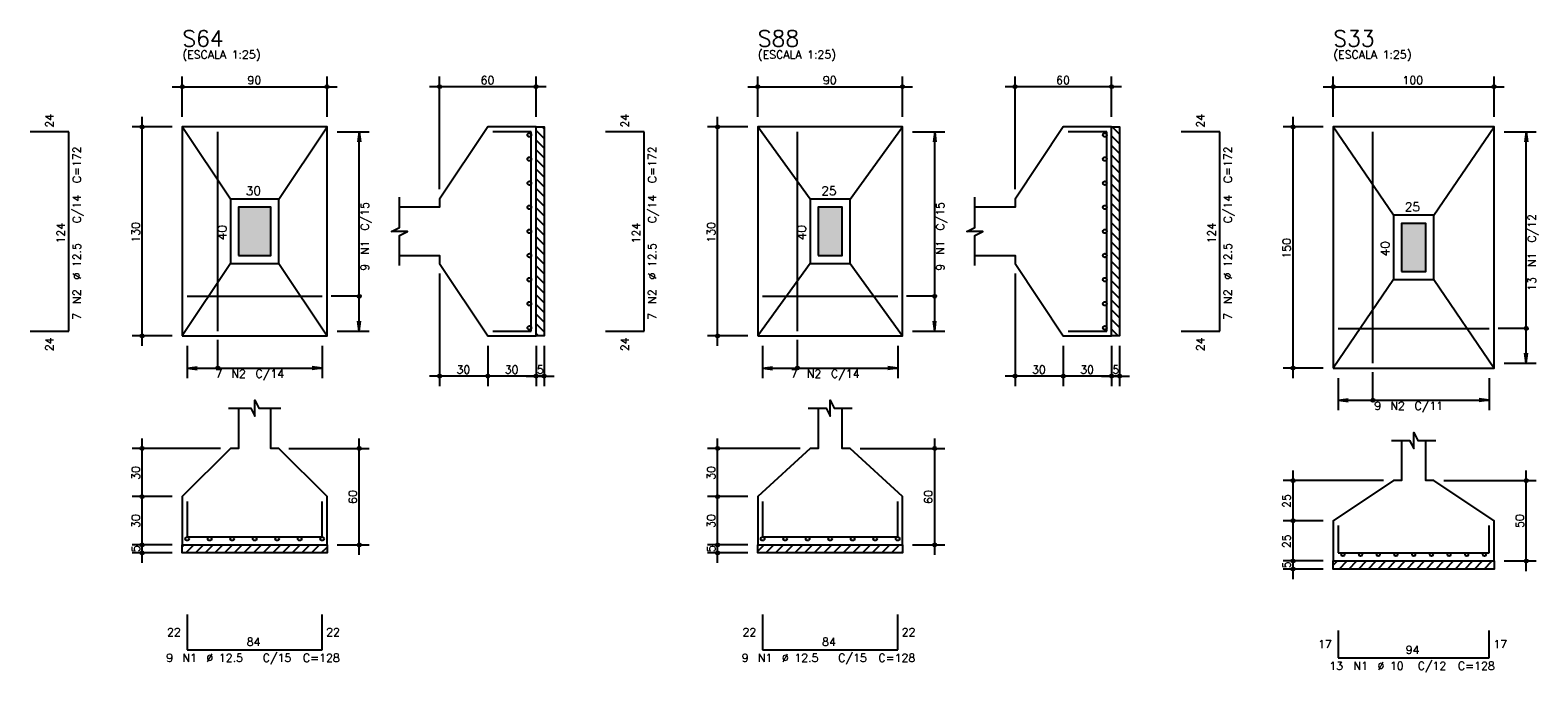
# Model space of a CAD drawing. Extents: x 0 to 119, y 0 to 84.
# Tile 10 of 13: x 47 to 84, y 42 to 58. Entities that reach past the tile are written whole.
import ezdxf

# ---------------------------------------------------------------- set-up
doc = ezdxf.new("R2010")
doc.units = 0
doc.header["$MEASUREMENT"] = 0
for name, color, linetype in [('1', 1, 'CONTINUOUS'), ('2', 2, 'CONTINUOUS'), ('3', 3, 'CONTINUOUS'), ('6', 6, 'CONTINUOUS'), ('7', 7, 'CONTINUOUS'), ('9', 9, 'CONTINUOUS')]:
    doc.layers.add(name, color=color, linetype=linetype)
doc.styles.get("Standard").update_dxf_attribs({"font": 'ROMANS.SHX'})

msp = doc.modelspace()

# ---------------------------------------------------------------- linework, layer by layer
at = {"layer": '1', "linetype": 'Continuous'}
for p, q in [((59.2064, 55.95301), (59.4064, 55.75301)), ((59.354357, 56.04547), (59.4064, 55.993427)), ((73.538919, 56.04547), (73.72187, 55.862519)), ((59.2064, 55.712594), (59.4064, 55.512594)), ((73.52187, 55.822102), (73.72187, 55.622102)), ((73.52187, 55.581686), (73.72187, 55.381686)), ((59.2064, 55.472178), (59.4064, 55.272178)), ((59.2064, 55.231761), (59.4064, 55.031761)), ((73.52187, 55.34127), (73.72187, 55.14127)), ((59.2064, 54.991345), (59.4064, 54.791345)), ((73.52187, 55.100853), (73.72187, 54.900853)), ((73.52187, 54.860437), (73.72187, 54.660437)), ((59.2064, 54.750929), (59.4064, 54.550929)), ((59.2064, 54.510513), (59.4064, 54.310513)), ((73.52187, 54.620021), (73.72187, 54.420021)), ((59.2064, 54.270096), (59.4064, 54.070096)), ((59.2064, 54.02968), (59.4064, 53.82968)), ((73.52187, 54.379605), (73.72187, 54.179605)), ((73.52187, 54.139188), (73.72187, 53.939188)), ((59.2064, 53.789264), (59.4064, 53.589264)), ((73.52187, 53.898772), (73.72187, 53.698772)), ((73.52187, 53.658356), (73.72187, 53.458356)), ((59.2064, 53.548847), (59.4064, 53.348847)), ((59.2064, 53.308431), (59.4064, 53.108431)), ((73.52187, 53.417939), (73.72187, 53.217939)), ((59.2064, 53.068015), (59.4064, 52.868015)), ((73.52187, 53.177523), (73.72187, 52.977523)), ((73.52187, 52.937107), (73.72187, 52.737107)), ((59.2064, 52.827598), (59.4064, 52.627598)), ((59.2064, 52.587182), (59.4064, 52.387182)), ((73.52187, 52.69669), (73.72187, 52.49669)), ((59.2064, 52.346766), (59.4064, 52.146766)), ((73.52187, 52.456274), (73.72187, 52.256274)), ((73.52187, 52.215858), (73.72187, 52.015858)), ((59.2064, 52.106349), (59.4064, 51.906349)), ((59.2064, 51.865933), (59.4064, 51.665933)), ((73.52187, 51.975442), (73.72187, 51.775442)), ((59.2064, 51.625517), (59.4064, 51.425517)), ((59.2064, 51.385101), (59.4064, 51.185101)), ((73.52187, 51.735025), (73.72187, 51.535025)), ((73.52187, 51.494609), (73.72187, 51.294609)), ((59.2064, 51.144684), (59.4064, 50.944684)), ((73.52187, 51.254193), (73.72187, 51.054193)), ((73.52187, 51.013776), (73.690176, 50.84547)), ((59.2064, 50.904268), (59.265198, 50.84547)), ((50.4064, 45.598074), (50.453796, 45.64547)), ((50.494212, 45.44547), (50.694212, 45.64547)), ((50.734629, 45.44547), (50.934629, 45.64547)), ((50.975045, 45.44547), (51.175045, 45.64547)), ((51.215461, 45.44547), (51.415461, 45.64547)), ((51.455878, 45.44547), (51.655878, 45.64547)), ((51.696294, 45.44547), (51.896294, 45.64547)), ((51.93671, 45.44547), (52.13671, 45.64547)), ((52.177127, 45.44547), (52.377127, 45.64547)), ((52.417543, 45.44547), (52.617543, 45.64547)), ((52.657959, 45.44547), (52.857959, 45.64547)), ((52.898375, 45.44547), (53.098375, 45.64547)), ((53.138792, 45.44547), (53.338792, 45.64547)), ((53.379208, 45.44547), (53.579208, 45.64547)), ((53.619624, 45.44547), (53.819624, 45.64547)), ((53.860041, 45.44547), (54.0064, 45.591829)), ((64.72187, 45.488566), (64.878774, 45.64547)), ((64.919191, 45.44547), (65.119191, 45.64547)), ((65.159607, 45.44547), (65.359607, 45.64547)), ((65.400023, 45.44547), (65.600023, 45.64547)), ((65.64044, 45.44547), (65.84044, 45.64547)), ((65.880856, 45.44547), (66.080856, 45.64547)), ((66.121272, 45.44547), (66.321272, 45.64547)), ((66.361689, 45.44547), (66.561689, 45.64547)), ((66.602105, 45.44547), (66.802105, 45.64547)), ((66.842521, 45.44547), (67.042521, 45.64547)), ((67.082938, 45.44547), (67.282938, 45.64547)), ((67.323354, 45.44547), (67.523354, 45.64547)), ((67.56377, 45.44547), (67.76377, 45.64547)), ((67.804186, 45.44547), (68.004186, 45.64547)), ((68.044603, 45.44547), (68.244603, 45.64547)), ((68.285019, 45.44547), (68.32187, 45.482321)), ((79.03733, 45.138631), (79.144169, 45.24547)), ((79.184585, 45.04547), (79.384585, 45.24547)), ((79.425002, 45.04547), (79.625002, 45.24547)), ((79.665418, 45.04547), (79.865418, 45.24547)), ((79.905834, 45.04547), (80.105834, 45.24547)), ((80.146251, 45.04547), (80.346251, 45.24547)), ((80.386667, 45.04547), (80.586667, 45.24547)), ((80.627083, 45.04547), (80.827083, 45.24547)), ((80.8675, 45.04547), (81.0675, 45.24547)), ((81.107916, 45.04547), (81.307916, 45.24547)), ((81.348332, 45.04547), (81.548332, 45.24547)), ((81.588748, 45.04547), (81.788748, 45.24547)), ((81.829165, 45.04547), (82.029165, 45.24547)), ((82.069581, 45.04547), (82.269581, 45.24547)), ((82.309997, 45.04547), (82.509997, 45.24547)), ((82.550414, 45.04547), (82.750414, 45.24547)), ((82.79083, 45.04547), (82.99083, 45.24547)), ((83.031246, 45.04547), (83.03733, 45.051554))]:
    msp.add_line(p, q, dxfattribs=at)
for points in [[(59.2064, 50.84547), (59.2064, 56.04547), (59.4064, 56.04547), (59.4064, 50.84547), (59.2064, 50.84547)], [(73.52187, 50.84547), (73.52187, 56.04547), (73.72187, 56.04547), (73.72187, 50.84547), (73.52187, 50.84547)], [(50.4064, 45.64547), (54.0064, 45.64547), (54.0064, 45.44547), (50.4064, 45.44547), (50.4064, 45.64547)], [(64.72187, 45.64547), (68.32187, 45.64547), (68.32187, 45.44547), (64.72187, 45.44547), (64.72187, 45.64547)], [(79.03733, 45.24547), (83.03733, 45.24547), (83.03733, 45.04547), (79.03733, 45.04547), (79.03733, 45.24547)]]:
    msp.add_lwpolyline(points, dxfattribs=at)
at = {"layer": '2', "linetype": 'Continuous'}
for p, q in [((50.1564, 57.04547), (54.2564, 57.04547)), ((50.4064, 56.29547), (50.4064, 57.29547)), ((54.0064, 56.29547), (54.0064, 57.29547)), ((59.4564, 57.04547), (56.5564, 57.04547)), ((56.8064, 54.49547), (56.8064, 57.29547)), ((59.2064, 56.29547), (59.2064, 57.29547)), ((64.47187, 57.04547), (68.57187, 57.04547)), ((64.72187, 56.29547), (64.72187, 57.29547)), ((68.32187, 56.29547), (68.32187, 57.29547)), ((73.77187, 57.04547), (70.87187, 57.04547)), ((71.12187, 54.49547), (71.12187, 57.29547)), ((73.52187, 56.29547), (73.52187, 57.29547)), ((78.78733, 57.04547), (83.28733, 57.04547)), ((79.03733, 56.29547), (79.03733, 57.29547)), ((83.03733, 56.29547), (83.03733, 57.29547)), ((49.4064, 50.59547), (49.4064, 56.29547)), ((63.72187, 50.59547), (63.72187, 56.29547)), ((78.03733, 49.79547), (78.03733, 56.29547)), ((50.1564, 56.04547), (49.1564, 56.04547)), ((50.4064, 56.04547), (50.4064, 56.04547)), ((50.4064, 56.04547), (50.4064, 56.04547)), ((54.0064, 56.04547), (54.0064, 56.04547)), ((54.0064, 55.92547), (54.0064, 55.92547)), ((54.2564, 55.92547), (55.0564, 55.92547)), ((54.8064, 55.92547), (54.773768, 55.677609)), ((54.8064, 50.96547), (54.8064, 55.92547)), ((54.8064, 55.92547), (54.839032, 55.677609)), ((59.2064, 56.04547), (59.2064, 56.04547)), ((64.47187, 56.04547), (63.47187, 56.04547)), ((64.72187, 56.04547), (64.72187, 56.04547)), ((64.72187, 56.04547), (64.72187, 56.04547)), ((68.32187, 56.04547), (68.32187, 56.04547)), ((68.32187, 55.92547), (68.32187, 55.92547)), ((68.57187, 55.92547), (69.37187, 55.92547)), ((69.12187, 55.92547), (69.089238, 55.677609)), ((69.12187, 50.96547), (69.12187, 55.92547)), ((69.12187, 55.92547), (69.154502, 55.677609)), ((73.52187, 56.04547), (73.52187, 56.04547)), ((78.78733, 56.04547), (77.78733, 56.04547)), ((79.03733, 56.04547), (79.03733, 56.04547)), ((79.03733, 56.04547), (79.03733, 56.04547)), ((83.03733, 56.04547), (83.03733, 56.04547)), ((83.03733, 55.92547), (83.03733, 55.92547)), ((83.28733, 55.92547), (84.08733, 55.92547)), ((83.83733, 55.92547), (83.804698, 55.677609)), ((83.83733, 50.16547), (83.83733, 55.92547)), ((83.83733, 55.92547), (83.869962, 55.677609)), ((56.8064, 54.24547), (56.8064, 54.24547)), ((71.12187, 54.24547), (71.12187, 54.24547)), ((56.8064, 52.64547), (56.8064, 52.64547)), ((71.12187, 52.64547), (71.12187, 52.64547)), ((56.8064, 52.39547), (56.8064, 49.59547)), ((71.12187, 52.39547), (71.12187, 49.59547)), ((54.8064, 50.96547), (54.773768, 51.213331)), ((54.8064, 50.96547), (54.839032, 51.213331)), ((69.12187, 50.96547), (69.089238, 51.213331)), ((69.12187, 50.96547), (69.154502, 51.213331)), ((50.1564, 50.84547), (49.1564, 50.84547)), ((50.4064, 50.84547), (50.4064, 50.84547)), ((50.5264, 50.84547), (50.5264, 50.84547)), ((53.8864, 50.84547), (53.8864, 50.84547)), ((54.0064, 50.96547), (54.0064, 50.96547)), ((54.2564, 50.96547), (55.0564, 50.96547)), ((58.0064, 50.84547), (58.0064, 50.84547)), ((58.0064, 50.84547), (58.0064, 50.84547)), ((59.2064, 50.84547), (59.2064, 50.84547)), ((59.2064, 50.84547), (59.2064, 50.84547)), ((59.4064, 50.84547), (59.4064, 50.84547)), ((64.47187, 50.84547), (63.47187, 50.84547)), ((64.72187, 50.84547), (64.72187, 50.84547)), ((64.84187, 50.84547), (64.84187, 50.84547)), ((68.20187, 50.84547), (68.20187, 50.84547)), ((68.32187, 50.96547), (68.32187, 50.96547)), ((68.57187, 50.96547), (69.37187, 50.96547)), ((72.32187, 50.84547), (72.32187, 50.84547)), ((72.32187, 50.84547), (72.32187, 50.84547)), ((73.52187, 50.84547), (73.52187, 50.84547)), ((73.52187, 50.84547), (73.52187, 50.84547)), ((73.72187, 50.84547), (73.72187, 50.84547)), ((50.5264, 50.59547), (50.5264, 49.79547)), ((53.8864, 50.59547), (53.8864, 49.79547)), ((58.0064, 50.59547), (58.0064, 49.59547)), ((58.0064, 50.59547), (58.0064, 49.59547)), ((59.2064, 50.59547), (59.2064, 49.59547)), ((59.2064, 50.59547), (59.2064, 49.59547)), ((59.4064, 50.59547), (59.4064, 49.59547)), ((64.84187, 50.59547), (64.84187, 49.79547)), ((68.20187, 50.59547), (68.20187, 49.79547)), ((72.32187, 50.59547), (72.32187, 49.59547)), ((72.32187, 50.59547), (72.32187, 49.59547)), ((73.52187, 50.59547), (73.52187, 49.59547)), ((73.52187, 50.59547), (73.52187, 49.59547)), ((73.72187, 50.59547), (73.72187, 49.59547)), ((83.83733, 50.16547), (83.804698, 50.413331)), ((83.83733, 50.16547), (83.869962, 50.413331)), ((50.5264, 50.04547), (50.774261, 50.078102)), ((50.5264, 50.04547), (53.8864, 50.04547)), ((50.5264, 50.04547), (50.774261, 50.012838)), ((53.8864, 50.04547), (53.638539, 50.078102)), ((53.8864, 50.04547), (53.638539, 50.012838)), ((64.84187, 50.04547), (65.089731, 50.078102)), ((64.84187, 50.04547), (68.20187, 50.04547)), ((64.84187, 50.04547), (65.089731, 50.012838)), ((68.20187, 50.04547), (67.954009, 50.078102)), ((68.20187, 50.04547), (67.954009, 50.012838)), ((78.78733, 50.04547), (77.78733, 50.04547)), ((79.03733, 50.04547), (79.03733, 50.04547)), ((79.15733, 50.04547), (79.15733, 50.04547)), ((82.91733, 50.04547), (82.91733, 50.04547)), ((83.03733, 50.16547), (83.03733, 50.16547)), ((83.28733, 50.16547), (84.08733, 50.16547)), ((58.2564, 49.84547), (56.5564, 49.84547)), ((59.4564, 49.84547), (57.7564, 49.84547)), ((58.9564, 49.84547), (59.6564, 49.84547)), ((72.57187, 49.84547), (70.87187, 49.84547)), ((73.77187, 49.84547), (72.07187, 49.84547)), ((73.27187, 49.84547), (73.97187, 49.84547)), ((79.15733, 49.79547), (79.15733, 48.99547)), ((82.91733, 49.79547), (82.91733, 48.99547)), ((79.15733, 49.24547), (79.405191, 49.278102)), ((79.15733, 49.24547), (82.91733, 49.24547)), ((79.15733, 49.24547), (79.405191, 49.212838)), ((82.91733, 49.24547), (82.669469, 49.278102)), ((82.91733, 49.24547), (82.669469, 49.212838)), ((51.3564, 48.04547), (49.1564, 48.04547)), ((49.4064, 46.59547), (49.4064, 48.29547)), ((51.6064, 48.04547), (51.6064, 48.04547)), ((52.8064, 48.04547), (52.8064, 48.04547)), ((53.0564, 48.04547), (55.0564, 48.04547)), ((54.8064, 45.39547), (54.8064, 48.29547)), ((65.77187, 48.04547), (63.47187, 48.04547)), ((63.72187, 46.59547), (63.72187, 48.29547)), ((66.02187, 48.04547), (66.02187, 48.04547)), ((67.02187, 48.04547), (67.02187, 48.04547)), ((67.27187, 48.04547), (69.37187, 48.04547)), ((69.12187, 45.39547), (69.12187, 48.29547)), ((78.03733, 45.99547), (78.03733, 47.49547)), ((83.83733, 44.99547), (83.83733, 47.49547)), ((49.4064, 45.39547), (49.4064, 47.09547)), ((63.72187, 45.39547), (63.72187, 47.09547)), ((80.28733, 47.24547), (77.78733, 47.24547)), ((80.53733, 47.24547), (80.53733, 47.24547)), ((81.53733, 47.24547), (81.53733, 47.24547)), ((81.78733, 47.24547), (84.08733, 47.24547)), ((50.1564, 46.84547), (49.1564, 46.84547)), ((50.1564, 46.84547), (49.1564, 46.84547)), ((50.4064, 46.84547), (50.4064, 46.84547)), ((50.4064, 46.84547), (50.4064, 46.84547)), ((64.47187, 46.84547), (63.47187, 46.84547)), ((64.47187, 46.84547), (63.47187, 46.84547)), ((64.72187, 46.84547), (64.72187, 46.84547)), ((64.72187, 46.84547), (64.72187, 46.84547)), ((78.78733, 46.24547), (77.78733, 46.24547)), ((78.78733, 46.24547), (77.78733, 46.24547)), ((78.03733, 44.99547), (78.03733, 46.49547)), ((79.03733, 46.24547), (79.03733, 46.24547)), ((79.03733, 46.24547), (79.03733, 46.24547)), ((49.4064, 45.19547), (49.4064, 45.89547)), ((63.72187, 45.19547), (63.72187, 45.89547)), ((50.1564, 45.64547), (49.1564, 45.64547)), ((50.1564, 45.64547), (49.1564, 45.64547)), ((50.1564, 45.44547), (49.1564, 45.44547)), ((50.4064, 45.64547), (50.4064, 45.64547)), ((50.4064, 45.64547), (50.4064, 45.64547)), ((50.4064, 45.44547), (50.4064, 45.44547)), ((54.0064, 45.64547), (54.0064, 45.64547)), ((54.2564, 45.64547), (55.0564, 45.64547)), ((64.47187, 45.64547), (63.47187, 45.64547)), ((64.47187, 45.64547), (63.47187, 45.64547)), ((64.47187, 45.44547), (63.47187, 45.44547)), ((64.72187, 45.64547), (64.72187, 45.64547)), ((64.72187, 45.64547), (64.72187, 45.64547)), ((64.72187, 45.44547), (64.72187, 45.44547)), ((68.32187, 45.64547), (68.32187, 45.64547)), ((68.57187, 45.64547), (69.37187, 45.64547)), ((78.03733, 44.79547), (78.03733, 45.49547)), ((78.78733, 45.24547), (77.78733, 45.24547)), ((78.78733, 45.24547), (77.78733, 45.24547)), ((78.78733, 45.04547), (77.78733, 45.04547)), ((79.03733, 45.24547), (79.03733, 45.24547)), ((79.03733, 45.24547), (79.03733, 45.24547)), ((79.03733, 45.04547), (79.03733, 45.04547)), ((83.03733, 45.24547), (83.03733, 45.24547)), ((83.28733, 45.24547), (84.08733, 45.24547))]:
    msp.add_line(p, q, dxfattribs=at)
for points in [[(50.4064, 50.84547), (54.0064, 50.84547), (54.0064, 56.04547), (50.4064, 56.04547), (50.4064, 50.84547)], [(51.6064, 54.24547), (50.4064, 56.04547)], [(52.8064, 54.24547), (54.0064, 56.04547)], [(55.8064, 52.84547), (56.8064, 52.84547), (56.8064, 52.64547), (58.0064, 50.84547), (59.2064, 50.84547), (59.2064, 56.04547), (58.0064, 56.04547), (56.8064, 54.24547), (56.8064, 54.04547), (55.8064, 54.04547)], [(64.72187, 50.84547), (68.32187, 50.84547), (68.32187, 56.04547), (64.72187, 56.04547), (64.72187, 50.84547)], [(66.02187, 54.24547), (64.72187, 56.04547)], [(67.02187, 54.24547), (68.32187, 56.04547)], [(70.12187, 52.84547), (71.12187, 52.84547), (71.12187, 52.64547), (72.32187, 50.84547), (73.52187, 50.84547), (73.52187, 56.04547), (72.32187, 56.04547), (71.12187, 54.24547), (71.12187, 54.04547), (70.12187, 54.04547)], [(79.03733, 50.04547), (83.03733, 50.04547), (83.03733, 56.04547), (79.03733, 56.04547), (79.03733, 50.04547)], [(80.53733, 53.84547), (79.03733, 56.04547)], [(81.53733, 53.84547), (83.03733, 56.04547)], [(51.6064, 52.64547), (52.8064, 52.64547), (52.8064, 54.24547), (51.6064, 54.24547), (51.6064, 52.64547)], [(51.8064, 52.84547), (52.6064, 52.84547), (52.6064, 54.04547), (51.8064, 54.04547), (51.8064, 52.84547)], [(55.8064, 52.59547), (55.8064, 53.34547), (56.0064, 53.44547), (55.6064, 53.44547), (55.8064, 53.54547), (55.8064, 54.29547)], [(66.02187, 52.64547), (67.02187, 52.64547), (67.02187, 54.24547), (66.02187, 54.24547), (66.02187, 52.64547)], [(66.22187, 52.84547), (66.82187, 52.84547), (66.82187, 54.04547), (66.22187, 54.04547), (66.22187, 52.84547)], [(70.12187, 52.59547), (70.12187, 53.34547), (70.32187, 53.44547), (69.92187, 53.44547), (70.12187, 53.54547), (70.12187, 54.29547)], [(80.53733, 52.24547), (81.53733, 52.24547), (81.53733, 53.84547), (80.53733, 53.84547), (80.53733, 52.24547)], [(80.73733, 52.44547), (81.33733, 52.44547), (81.33733, 53.64547), (80.73733, 53.64547), (80.73733, 52.44547)], [(51.6064, 52.64547), (50.4064, 50.84547)], [(52.8064, 52.64547), (54.0064, 50.84547)], [(66.02187, 52.64547), (64.72187, 50.84547)], [(67.02187, 52.64547), (68.32187, 50.84547)], [(80.53733, 52.24547), (79.03733, 50.04547)], [(81.53733, 52.24547), (83.03733, 50.04547)], [(54.8064, 51.83047), (54.1064, 51.83047)], [(69.12187, 51.83047), (68.42187, 51.83047)], [(83.83733, 51.03047), (83.13733, 51.03047)], [(51.2914, 50.04547), (51.2914, 50.74547)], [(65.70687, 50.04547), (65.70687, 50.74547)], [(80.02233, 49.24547), (80.02233, 49.94547)], [(51.5564, 49.04547), (52.1064, 49.04547), (52.2064, 48.84547), (52.2064, 49.24547), (52.3064, 49.04547), (52.8564, 49.04547)], [(65.97187, 49.04547), (66.42187, 49.04547), (66.52187, 48.84547), (66.52187, 49.24547), (66.62187, 49.04547), (67.07187, 49.04547)], [(51.8064, 49.04547), (51.8064, 48.04547), (51.6064, 48.04547), (50.4064, 46.84547), (50.4064, 45.64547), (54.0064, 45.64547), (54.0064, 46.84547), (52.8064, 48.04547), (52.6064, 48.04547), (52.6064, 49.04547)], [(66.22187, 49.04547), (66.22187, 48.04547), (66.02187, 48.04547), (64.72187, 46.84547), (64.72187, 45.64547), (68.32187, 45.64547), (68.32187, 46.84547), (67.02187, 48.04547), (66.82187, 48.04547), (66.82187, 49.04547)], [(80.48733, 48.24547), (80.93733, 48.24547), (81.03733, 48.04547), (81.03733, 48.44547), (81.13733, 48.24547), (81.58733, 48.24547)], [(80.73733, 48.24547), (80.73733, 47.24547), (80.53733, 47.24547), (79.03733, 46.24547), (79.03733, 45.24547), (83.03733, 45.24547), (83.03733, 46.24547), (81.53733, 47.24547), (81.33733, 47.24547), (81.33733, 48.24547)]]:
    msp.add_lwpolyline(points, dxfattribs=at)
for centre, radius in [((50.4064, 57.04547), 0.04), ((50.4064, 57.04547), 0.02), ((54.0064, 57.04547), 0.04), ((54.0064, 57.04547), 0.02), ((56.8064, 57.04547), 0.04), ((56.8064, 57.04547), 0.02), ((59.2064, 57.04547), 0.04), ((59.2064, 57.04547), 0.02), ((64.72187, 57.04547), 0.04), ((64.72187, 57.04547), 0.02), ((68.32187, 57.04547), 0.04), ((68.32187, 57.04547), 0.02), ((71.12187, 57.04547), 0.04), ((71.12187, 57.04547), 0.02), ((73.52187, 57.04547), 0.04), ((73.52187, 57.04547), 0.02), ((79.03733, 57.04547), 0.04), ((79.03733, 57.04547), 0.02), ((83.03733, 57.04547), 0.04), ((83.03733, 57.04547), 0.02), ((49.4064, 56.04547), 0.04), ((49.4064, 56.04547), 0.02), ((63.72187, 56.04547), 0.04), ((63.72187, 56.04547), 0.02), ((78.03733, 56.04547), 0.04), ((78.03733, 56.04547), 0.02), ((54.8064, 51.83047), 0.04), ((69.12187, 51.83047), 0.04), ((83.83733, 51.03047), 0.04), ((49.4064, 50.84547), 0.04), ((49.4064, 50.84547), 0.02), ((63.72187, 50.84547), 0.04), ((63.72187, 50.84547), 0.02), ((51.2914, 50.04547), 0.04), ((56.8064, 49.84547), 0.04), ((58.0064, 49.84547), 0.04), ((58.0064, 49.84547), 0.04), ((59.2064, 49.84547), 0.04), ((59.2064, 49.84547), 0.04), ((59.4064, 49.84547), 0.04), ((65.70687, 50.04547), 0.04), ((71.12187, 49.84547), 0.04), ((72.32187, 49.84547), 0.04), ((72.32187, 49.84547), 0.04), ((73.52187, 49.84547), 0.04), ((73.52187, 49.84547), 0.04), ((73.72187, 49.84547), 0.04), ((78.03733, 50.04547), 0.04), ((78.03733, 50.04547), 0.02), ((56.8064, 49.84547), 0.02), ((58.0064, 49.84547), 0.02), ((58.0064, 49.84547), 0.02), ((59.2064, 49.84547), 0.02), ((59.2064, 49.84547), 0.02), ((59.4064, 49.84547), 0.02), ((71.12187, 49.84547), 0.02), ((72.32187, 49.84547), 0.02), ((72.32187, 49.84547), 0.02), ((73.52187, 49.84547), 0.02), ((73.52187, 49.84547), 0.02), ((73.72187, 49.84547), 0.02), ((80.02233, 49.24547), 0.04), ((49.4064, 48.04547), 0.04), ((49.4064, 48.04547), 0.02), ((54.8064, 48.04547), 0.04), ((54.8064, 48.04547), 0.02), ((63.72187, 48.04547), 0.04), ((63.72187, 48.04547), 0.02), ((69.12187, 48.04547), 0.04), ((69.12187, 48.04547), 0.02), ((78.03733, 47.24547), 0.04), ((78.03733, 47.24547), 0.02), ((83.83733, 47.24547), 0.04), ((83.83733, 47.24547), 0.02), ((49.4064, 46.84547), 0.04), ((49.4064, 46.84547), 0.04), ((63.72187, 46.84547), 0.04), ((63.72187, 46.84547), 0.04), ((49.4064, 46.84547), 0.02), ((49.4064, 46.84547), 0.02), ((63.72187, 46.84547), 0.02), ((63.72187, 46.84547), 0.02), ((78.03733, 46.24547), 0.04), ((78.03733, 46.24547), 0.04), ((78.03733, 46.24547), 0.02), ((78.03733, 46.24547), 0.02), ((49.4064, 45.64547), 0.04), ((49.4064, 45.64547), 0.04), ((49.4064, 45.44547), 0.04), ((49.4064, 45.64547), 0.02), ((49.4064, 45.64547), 0.02), ((49.4064, 45.44547), 0.02), ((54.8064, 45.64547), 0.04), ((54.8064, 45.64547), 0.02), ((63.72187, 45.64547), 0.04), ((63.72187, 45.64547), 0.04), ((63.72187, 45.44547), 0.04), ((63.72187, 45.64547), 0.02), ((63.72187, 45.64547), 0.02), ((63.72187, 45.44547), 0.02), ((69.12187, 45.64547), 0.04), ((69.12187, 45.64547), 0.02), ((78.03733, 45.24547), 0.04), ((78.03733, 45.24547), 0.04), ((78.03733, 45.04547), 0.04), ((78.03733, 45.24547), 0.02), ((78.03733, 45.24547), 0.02), ((78.03733, 45.04547), 0.02), ((83.83733, 45.24547), 0.04), ((83.83733, 45.24547), 0.02)]:
    msp.add_circle(centre, radius, dxfattribs=at)
at = {"layer": '3', "linetype": 'Continuous'}
for centre, radius in [((59.039015, 55.84547), 0.047385), ((73.354485, 55.84547), 0.047385), ((59.039015, 55.24547), 0.047385), ((73.354485, 55.24547), 0.047385), ((59.039015, 54.64547), 0.047385), ((73.354485, 54.64547), 0.047385), ((59.039015, 54.04547), 0.047385), ((73.354485, 54.04547), 0.047385), ((59.039015, 53.44547), 0.047385), ((73.354485, 53.44547), 0.047385), ((59.039015, 52.84547), 0.047385), ((73.354485, 52.84547), 0.047385), ((59.039015, 52.24547), 0.047385), ((73.354485, 52.24547), 0.047385), ((59.039015, 51.64547), 0.047385), ((73.354485, 51.64547), 0.047385), ((59.039015, 51.04547), 0.047385), ((73.354485, 51.04547), 0.047385), ((50.5264, 45.798085), 0.047385), ((51.0864, 45.798085), 0.047385), ((51.6464, 45.798085), 0.047385), ((52.2064, 45.798085), 0.047385), ((52.7664, 45.798085), 0.047385), ((53.3264, 45.798085), 0.047385), ((53.8864, 45.798085), 0.047385), ((64.84187, 45.798085), 0.047385), ((65.40187, 45.798085), 0.047385), ((65.96187, 45.798085), 0.047385), ((66.52187, 45.798085), 0.047385), ((67.08187, 45.798085), 0.047385), ((67.64187, 45.798085), 0.047385), ((68.20187, 45.798085), 0.047385), ((79.27733, 45.40416), 0.04131), ((79.71733, 45.40416), 0.04131), ((80.15733, 45.40416), 0.04131), ((80.59733, 45.40416), 0.04131), ((81.03733, 45.40416), 0.04131), ((81.47733, 45.40416), 0.04131), ((81.91733, 45.40416), 0.04131), ((82.35733, 45.40416), 0.04131), ((82.79733, 45.40416), 0.04131)]:
    msp.add_circle(centre, radius, dxfattribs=at)
at = {"layer": '6', "linetype": 'Continuous'}
for p, q in [((47.58093, 55.92547), (46.62093, 55.92547)), ((47.58093, 50.96547), (47.58093, 55.92547)), ((51.2914, 50.96547), (51.2914, 55.92547)), ((59.0864, 55.92547), (58.1264, 55.92547)), ((59.0864, 50.96547), (59.0864, 55.92547)), ((61.8964, 55.92547), (60.9364, 55.92547)), ((61.8964, 50.96547), (61.8964, 55.92547)), ((65.70687, 50.96547), (65.70687, 55.92547)), ((73.40187, 55.92547), (72.44187, 55.92547)), ((73.40187, 50.96547), (73.40187, 55.92547)), ((76.21187, 55.92547), (75.25187, 55.92547)), ((76.21187, 50.96547), (76.21187, 55.92547)), ((80.02233, 50.16547), (80.02233, 55.92547)), ((50.5264, 51.83047), (53.8864, 51.83047)), ((64.84187, 51.83047), (68.20187, 51.83047)), ((79.15733, 51.03047), (82.91733, 51.03047)), ((46.62093, 50.96547), (47.58093, 50.96547)), ((58.1264, 50.96547), (59.0864, 50.96547)), ((60.9364, 50.96547), (61.8964, 50.96547)), ((72.44187, 50.96547), (73.40187, 50.96547)), ((75.25187, 50.96547), (76.21187, 50.96547)), ((50.5264, 46.72547), (50.5264, 45.84547)), ((53.8864, 45.84547), (53.8864, 46.72547)), ((64.84187, 46.72547), (64.84187, 45.84547)), ((68.20187, 45.84547), (68.20187, 46.72547)), ((50.5264, 45.84547), (53.8864, 45.84547)), ((64.84187, 45.84547), (68.20187, 45.84547)), ((79.15733, 46.12547), (79.15733, 45.44547)), ((82.91733, 45.44547), (82.91733, 46.12547)), ((79.15733, 45.44547), (82.91733, 45.44547)), ((50.5264, 43.91547), (50.5264, 43.03547)), ((53.8864, 43.03547), (53.8864, 43.91547)), ((64.84187, 43.91547), (64.84187, 43.03547)), ((68.20187, 43.03547), (68.20187, 43.91547)), ((79.15733, 43.51547), (79.15733, 42.83547)), ((82.91733, 42.83547), (82.91733, 43.51547)), ((50.5264, 43.03547), (53.8864, 43.03547)), ((64.84187, 43.03547), (68.20187, 43.03547)), ((79.15733, 42.83547), (82.91733, 42.83547))]:
    msp.add_line(p, q, dxfattribs=at)
at = {"layer": '9', "linetype": 'Continuous'}
for points in [[(51.8064, 52.84547), (52.6064, 52.84547), (52.6064, 54.04547)], [(51.8064, 52.84547), (52.6064, 54.04547), (51.8064, 54.04547)], [(51.8064, 52.84547), (51.8064, 54.04547), (51.8064, 52.84547)], [(66.22187, 52.84547), (66.82187, 52.84547), (66.82187, 54.04547)], [(66.22187, 52.84547), (66.82187, 54.04547), (66.22187, 54.04547)], [(66.22187, 52.84547), (66.22187, 54.04547), (66.22187, 52.84547)], [(80.73733, 52.44547), (81.33733, 52.44547), (81.33733, 53.64547)], [(80.73733, 52.44547), (81.33733, 53.64547), (80.73733, 53.64547)], [(80.73733, 52.44547), (80.73733, 53.64547), (80.73733, 52.44547)]]:
    msp.add_solid(points, dxfattribs=at)

# ---------------------------------------------------------------- texts
at = {"layer": '2', "linetype": 'Continuous'}
for s, height, p in [('(ESCALA 1:25)', 0.2, (50.4064, 57.74547)), ('(ESCALA 1:25)', 0.2, (64.72187, 57.74547)), ('(ESCALA 1:25)', 0.2, (79.03733, 57.74547)), ('90', 0.2, (52.0264, 57.10547)), ('60', 0.2, (57.8264, 57.10547)), ('90', 0.2, (66.34187, 57.10547)), ('60', 0.2, (72.14187, 57.10547)), ('100', 0.2, (80.75733, 57.10547)), ('30', 0.22, (51.9864, 54.34547)), ('25', 0.22, (66.30187, 54.34547)), ('25', 0.22, (80.81733, 53.94547)), ('7', 0.2, (51.2264, 49.80547)), ('N2', 0.2, (51.6264, 49.80547)), ('C/14', 0.2, (52.2264, 49.80547)), ('30', 0.2, (57.2264, 49.90547)), ('30', 0.2, (58.4264, 49.90547)), ('5', 0.2, (59.2264, 49.90547)), ('7', 0.2, (65.54187, 49.80547)), ('N2', 0.2, (65.94187, 49.80547)), ('C/14', 0.2, (66.54187, 49.80547)), ('30', 0.2, (71.54187, 49.90547)), ('30', 0.2, (72.74187, 49.90547)), ('5', 0.2, (73.54187, 49.90547)), ('9', 0.2, (80.05733, 49.00547)), ('N2', 0.2, (80.45733, 49.00547)), ('C/11', 0.2, (81.05733, 49.00547)), ('22', 0.2, (50.0264, 43.37547)), ('22', 0.2, (53.9864, 43.37547)), ('22', 0.2, (64.34187, 43.37547)), ('22', 0.2, (68.30187, 43.37547)), ('84', 0.2, (52.0064, 43.13547)), ('84', 0.2, (66.32187, 43.13547)), ('17', 0.2, (78.65733, 43.07547)), ('94', 0.2, (80.83733, 42.93547)), ('17', 0.2, (83.01733, 43.07547)), ('9', 0.2, (50.0064, 42.73547)), ('N1', 0.2, (50.4064, 42.73547)), ('%%c 12.5', 0.2, (51.0064, 42.73547)), ('C/15', 0.2, (52.4064, 42.73547)), ('C=128', 0.2, (53.4064, 42.73547)), ('9', 0.2, (64.32187, 42.73547)), ('N1', 0.2, (64.72187, 42.73547)), ('%%c 12.5', 0.2, (65.32187, 42.73547)), ('C/15', 0.2, (66.72187, 42.73547)), ('C=128', 0.2, (67.72187, 42.73547)), ('13', 0.2, (78.93733, 42.53547)), ('N1', 0.2, (79.53733, 42.53547)), ('%%c 10', 0.2, (80.13733, 42.53547)), ('C/12', 0.2, (81.13733, 42.53547)), ('C=128', 0.2, (82.13733, 42.53547))]:
    msp.add_text(s, height=height, dxfattribs=at).set_placement(p)
for s, height, p in [('24', 0.2, (47.20093, 56.02547)), ('24', 0.2, (61.5164, 56.02547)), ('24', 0.2, (75.83187, 56.02547)), ('C=172', 0.2, (47.88093, 54.64547)), ('C=172', 0.2, (62.1964, 54.64547)), ('C=172', 0.2, (76.51187, 54.64547)), ('C/14', 0.2, (47.88093, 53.64547)), ('C/15', 0.2, (55.0464, 53.46547)), ('C/14', 0.2, (62.1964, 53.64547)), ('C/15', 0.2, (69.36187, 53.46547)), ('C/14', 0.2, (76.51187, 53.64547)), ('C/12', 0.2, (84.07733, 53.16547)), ('124', 0.2, (47.48093, 53.14547)), ('130', 0.2, (49.3464, 53.16547)), ('40', 0.22, (51.5064, 53.22547)), ('124', 0.2, (61.7964, 53.14547)), ('130', 0.2, (63.66187, 53.16547)), ('40', 0.22, (65.92187, 53.22547)), ('124', 0.2, (76.11187, 53.14547)), ('%%c 12.5', 0.2, (47.88093, 52.24547)), ('N1', 0.2, (55.0464, 52.86547)), ('%%c 12.5', 0.2, (62.1964, 52.24547)), ('N1', 0.2, (69.36187, 52.86547)), ('%%c 12.5', 0.2, (76.51187, 52.24547)), ('150', 0.2, (77.97733, 52.76547)), ('40', 0.22, (80.43733, 52.82547)), ('N1', 0.2, (84.07733, 52.56547)), ('9', 0.2, (55.0464, 52.46547)), ('9', 0.2, (69.36187, 52.46547)), ('13', 0.2, (84.07733, 51.96547)), ('N2', 0.2, (47.88093, 51.64547)), ('N2', 0.2, (62.1964, 51.64547)), ('N2', 0.2, (76.51187, 51.64547)), ('7', 0.2, (47.88093, 51.24547)), ('7', 0.2, (62.1964, 51.24547)), ('7', 0.2, (76.51187, 51.24547)), ('24', 0.2, (47.20093, 50.46547)), ('24', 0.2, (61.5164, 50.46547)), ('24', 0.2, (75.83187, 50.46547)), ('30', 0.2, (49.3464, 47.26547)), ('30', 0.2, (63.66187, 47.26547)), ('60', 0.2, (54.7464, 46.66547)), ('60', 0.2, (69.06187, 46.66547)), ('25', 0.2, (77.97733, 46.56547)), ('30', 0.2, (49.3464, 46.06547)), ('30', 0.2, (63.66187, 46.06547)), ('50', 0.2, (83.77733, 46.06547)), ('25', 0.2, (77.97733, 45.56547)), ('5', 0.2, (49.3464, 45.46547)), ('5', 0.2, (63.66187, 45.46547)), ('5', 0.2, (77.97733, 45.06547))]:
    msp.add_text(s, height=height, rotation=90, dxfattribs=at).set_placement(p)
at = {"layer": '7', "linetype": 'Continuous'}
for s, p in [('S64', (50.4064, 58.04547)), ('S88', (64.72187, 58.04547)), ('S33', (79.03733, 58.04547))]:
    msp.add_text(s, height=0.4, dxfattribs=at).set_placement(p)

doc.saveas('drawing.dxf')
